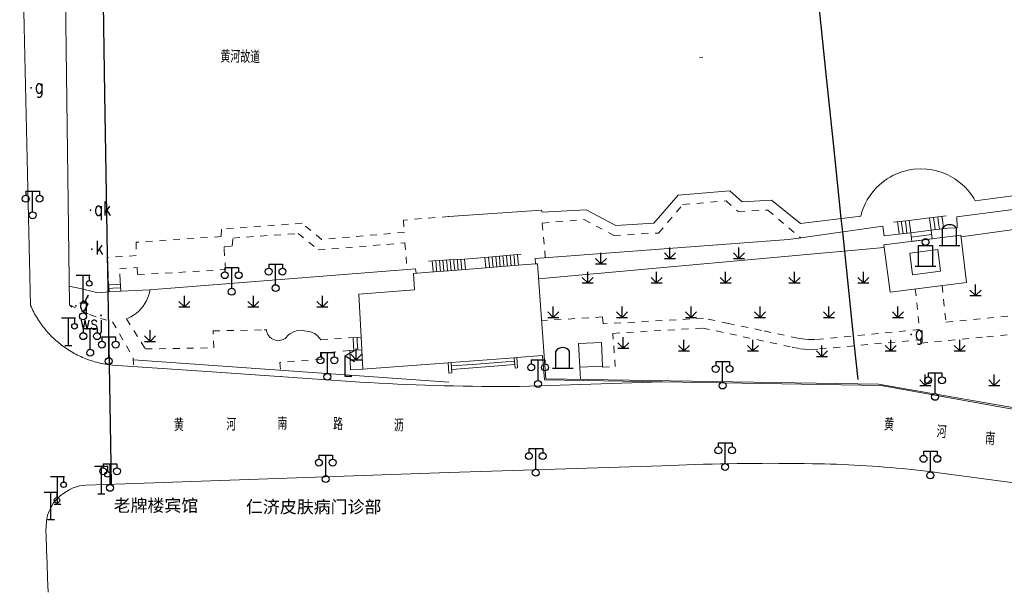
# Model space of a CAD drawing. Extents: x 39527407 to 39530665, y 3786466 to 3790957.
# Tile 86 of 113: x 39528521 to 39528663, y 3790145 to 3790228. Entities that reach past the tile are written whole.
import ezdxf
from ezdxf.enums import TextEntityAlignment as Align

# ---------------------------------------------------------------- set-up
doc = ezdxf.new("R2010")
doc.units = 0
doc.header["$PDSIZE"] = 0.2
doc.linetypes.add('X0', pattern=[4, 3, -1])
doc.linetypes.add('X6', pattern=[2, 1, -1])
doc.layers.get('0').update_dxf_attribs({"linetype": 'CONTINUOUS'})
for name, color, linetype in [('DLSS', 4, 'CONTINUOUS'), ('JCDL_DMX_F', 30, 'CONTINUOUS'), ('JCDL_JMDD_F', 231, 'CONTINUOUS'), ('JCDL_JMDX_F', 231, 'CONTINUOUS'), ('JCDL_JT_ZJ', 100, 'CONTINUOUS'), ('JCDL_JTD_F', 100, 'CONTINUOUS'), ('JCDL_JTX_F', 100, 'CONTINUOUS'), ('JCDL_SXX_F', 5, 'CONTINUOUS'), ('JMD', 6, 'CONTINUOUS'), ('ZBTZ', 3, 'CONTINUOUS'), ('zdh', 7, 'CONTINUOUS'), ('断面线', 2, 'CONTINUOUS')]:
    doc.layers.add(name, color=color, linetype=linetype)
for name, color, linetype, lineweight in [('JCDL_JMDX', 1, 'CONTINUOUS', 0), ('JCDL_ZBX', 3, 'CONTINUOUS', 0), ('JCDL_ZBX_F', 7, 'CONTINUOUS', 0), ('TEXT1_ZJ', 7, 'CONTINUOUS', 0), ('TEXTL_ZJ', 7, 'CONTINUOUS', 0)]:
    doc.layers.add(name, color=color, linetype=linetype, lineweight=lineweight)
doc.styles.add('HT', font='simhei.ttf')
doc.styles.add('HZ', font='rs', dxfattribs={"width": 0.8, "bigfont": 'hztxt'})
doc.linetypes.add('X19', pattern='A,4.5,[145,symbolx.shx,S=1,R=0,X=0,Y=1],4.5,-0.5,[146,symbolx.shx,S=1,R=0,X=0,Y=0],-0.5', length=10)
doc.linetypes.add('X35', pattern='A,2,[150,AAA.SHX,S=1,R=0,X=0,Y=1],2,[177,AAA.SHX,S=1,R=0,X=0,Y=0.8],1e-09', length=4)
doc.linetypes.add('X4', pattern='A,0,-1e-09,[149,symbolx.shx,S=0.15,R=0,X=0,Y=0],-1.6', length=1.6)
doc.linetypes.add('X49', pattern='A,0,[5,symbolt.shx,S=1,R=0,X=0,Y=0],-10', length=10)

# ---------------------------------------------------------------- blocks, each defined once
blk = doc.blocks.new('4860000')
at = {"color": 0}
for p, q in [((-1, 4), (1, 4)), ((0, 0), (0, 4)), ((0.88, 4), (0.88, 3.2)), ((-0.5, 0), (0.5, 0))]:
    blk.add_line(p, q, dxfattribs=at)
blk.add_circle((0.88, 2.8), 0.4, dxfattribs=at)
blk = doc.blocks.new('4563000')
at = {"color": 0}
for p, q in [((0, 0), (0, 3)), ((1, 0), (0, 0))]:
    blk.add_line(p, q, dxfattribs=at)
at = {"color": 0, "linetype": 'Continuous', "flags": 128}
for points in [[(0, 3), (1.39, 3.8)], [(0, 3), (1.39, 2.2)]]:
    blk.add_lwpolyline(points, dxfattribs=at)
blk = doc.blocks.new('9530003')
at = {"color": 0}
for p, q in [((0, 0), (0, 1.6)), ((-0.8, 0), (0.8, 0))]:
    blk.add_line(p, q, dxfattribs=at)
at = {"color": 0, "linetype": 'Continuous'}
for points in [[(0, 0), (-0.8, 0.8)], [(0, 0), (0.8, 0.8)]]:
    blk.add_lwpolyline(points, dxfattribs=at)
blk = doc.blocks.new('3521000')
at = {"color": 0}
for p, q in [((-1, 3.5), (1, 3.5)), ((0, 0.5), (0, 3.5))]:
    blk.add_line(p, q, dxfattribs=at)
at = {"color": 0, "linetype": 'Continuous', "flags": 128}
for points in [[(-1, 3.5), (-1, 2.9)], [(1, 3.5), (1, 2.9)]]:
    blk.add_lwpolyline(points, dxfattribs=at)
at = {"color": 0}
for centre in [(-1, 2.4), (1, 2.4), (0, 0)]:
    blk.add_circle(centre, 0.5, dxfattribs=at)
blk = doc.blocks.new('3572000')
at = {"color": 0}
for p, q in [((0.23, 2.1), (0.81, 3.1)), ((0, 0.5), (0.75, 1.8)), ((0.23, 2.1), (0.75, 1.8))]:
    blk.add_line(p, q, dxfattribs=at)
at = {"color": 0, "linetype": 'Continuous', "flags": 128}
blk.add_lwpolyline([(0.81, 3.1, 0, 0.3, 0), (0.61, 2.75, 0.3, 0.3, 0)], format="xyseb", dxfattribs=at)
at = {"color": 0}
blk.add_circle((0, 0), 0.5, dxfattribs=at)
blk = doc.blocks.new('3613000')
at = {"color": 0}
for p, q in [((-1, 3), (1, 3)), ((-1, 0), (-1, 3)), ((1, 3), (1, 0)), ((-1.5, 0), (1.5, 0))]:
    blk.add_line(p, q, dxfattribs=at)
blk.add_circle((0, 3.5), 0.5, dxfattribs=at)
blk = doc.blocks.new('3612000')
at = {"color": 0}
for p, q in [((-1, 0), (-1, 2.5)), ((1, 0), (1, 2.5)), ((-1.5, 0), (1.5, 0))]:
    blk.add_line(p, q, dxfattribs=at)
blk.add_arc((0, 1.75), 1.25, 36.8699, 143.1301, dxfattribs=at)

msp = doc.modelspace()

# ---------------------------------------------------------------- linework, layer by layer
at = {"layer": 'DLSS', "linetype": 'Continuous', "lineweight": 20}
for p, q in [((39528582.843, 3790162.73088, -38.58), (39528535.88396, 3790161.09815, -38.58)), ((39528528.82913, 3790160.65913, -38.58), (39528528.37044, 3790160.4925, -38.58)), ((39528529.25447, 3790160.80077, -38.58), (39528528.82913, 3790160.65913, -38.58)), ((39528530.20015, 3790160.89269, -38.58), (39528529.25447, 3790160.80077, -38.58)), ((39528535.88396, 3790161.09815, -38.58), (39528530.20015, 3790160.89269, -38.58)), ((39528526.48978, 3790159.35936, -38.58), (39528525.98939, 3790158.85112, -38.58)), ((39528526.98601, 3790159.72597, -38.58), (39528526.48978, 3790159.35936, -38.58)), ((39528527.39466, 3790159.99258, -38.58), (39528526.98601, 3790159.72597, -38.58)), ((39528527.88672, 3790160.26754, -38.58), (39528527.39466, 3790159.99258, -38.58)), ((39528528.37044, 3790160.4925, -38.58), (39528527.88672, 3790160.26754, -38.58)), ((39528525.17207, 3790157.72632, -38.58), (39528524.89269, 3790157.14309, -38.58)), ((39528525.51401, 3790158.32621, -38.58), (39528525.17207, 3790157.72632, -38.58)), ((39528525.98939, 3790158.85112, -38.58), (39528525.51401, 3790158.32621, -38.58)), ((39528524.65083, 3790156.53487, -38.58), (39528524.51739, 3790155.95997, -38.58)), ((39528524.89269, 3790157.14309, -38.58), (39528524.65083, 3790156.53487, -38.58)), ((39528524.46735, 3790155.67669, -38.58), (39528524.4048, 3790154.2686, -38.58)), ((39528524.51739, 3790155.95997, -38.58), (39528524.46735, 3790155.67669, -38.58)), ((39528524.4048, 3790154.2686, -38.58), (39528524.42982, 3790153.58539, -38.58)), ((39528524.42982, 3790153.58539, -38.58), (39528524.50905, 3790151.52742, -38.58)), ((39528524.50905, 3790151.52742, -38.58), (39528524.56326, 3790149.46946, -38.58)), ((39528524.56326, 3790149.46946, -38.58), (39528524.64249, 3790147.41149, -38.58)), ((39528524.64249, 3790147.41149, -38.58), (39528524.72172, 3790145.35352, -38.58))]:
    msp.add_line(p, q, dxfattribs=at)
at = {"layer": 'DLSS', "linetype": 'Continuous', "lineweight": 20, "elevation": -38.58}
for points in [[(39528521.26802, 3790227.35523), (39528520.59725, 3790257.15389)], [(39528522.17775, 3790186.94056), (39528521.26802, 3790227.35523)], [(39528522.17775, 3790186.94056), (39528522.2858, 3790186.69802), (39528522.39864, 3790186.45767), (39528522.51586, 3790186.21943), (39528522.63743, 3790185.98337), (39528522.7633, 3790185.74959), (39528522.89344, 3790185.51815), (39528523.02779, 3790185.28913), (39528523.16632, 3790185.06261), (39528523.30897, 3790184.83866), (39528523.4557, 3790184.61737), (39528523.60646, 3790184.3988), (39528523.7612, 3790184.18303), (39528523.91986, 3790183.97014), (39528524.0824, 3790183.76018), (39528524.24876, 3790183.55324), (39528524.41888, 3790183.34938), (39528524.59271, 3790183.14867), (39528524.77019, 3790182.95117), (39528524.95125, 3790182.75697), (39528525.13584, 3790182.56611), (39528525.3239, 3790182.37867), (39528525.51536, 3790182.1947), (39528525.71015, 3790182.01427), (39528525.90822, 3790181.83744), (39528526.1095, 3790181.66427), (39528526.31392, 3790181.49481), (39528526.5214, 3790181.32913), (39528526.73188, 3790181.16728), (39528526.9453, 3790181.00931), (39528527.10299, 3790180.8969), (39528527.16157, 3790180.85527), (39528527.38063, 3790180.70523), (39528527.6024, 3790180.55922), (39528527.82681, 3790180.4173), (39528528.05378, 3790180.27951), (39528528.28324, 3790180.14591), (39528528.5151, 3790180.01653), (39528528.7493, 3790179.89142), (39528528.98575, 3790179.77062), (39528529.22437, 3790179.65417), (39528529.46509, 3790179.54212), (39528529.70781, 3790179.43449), (39528529.95247, 3790179.33133), (39528530.19898, 3790179.23267), (39528530.44726, 3790179.13854), (39528530.69721, 3790179.04897), (39528530.94877, 3790178.964), (39528531.20184, 3790178.88365), (39528531.45634, 3790178.80795), (39528531.71218, 3790178.73693), (39528531.96928, 3790178.6706), (39528532.22756, 3790178.609), (39528532.48692, 3790178.55214), (39528532.74727, 3790178.50004), (39528533.00854, 3790178.45271), (39528533.27063, 3790178.41018), (39528533.53346, 3790178.37246), (39528533.79693, 3790178.33956), (39528534.061, 3790178.3119), (39528549.192, 3790177.2859), (39528568.585, 3790175.94289), (39528569.94207, 3790175.85702), (39528571.29949, 3790175.77675), (39528572.6572, 3790175.70165), (39528574.01519, 3790175.63173), (39528575.37343, 3790175.56698), (39528576.73192, 3790175.5074), (39528578.09062, 3790175.45301), (39528579.44951, 3790175.40379), (39528580.80859, 3790175.35975), (39528582.16782, 3790175.32088), (39528582.373, 3790175.3159), (39528582.843, 3790175.30421)], [(39528582.843, 3790175.30421), (39528583.52719, 3790175.2872), (39528584.88668, 3790175.25869), (39528586.24627, 3790175.23537), (39528587.60593, 3790175.21723), (39528588.96566, 3790175.20426), (39528590.32543, 3790175.19648), (39528591.68521, 3790175.19388), (39528593.045, 3790175.19689), (39528613.82, 3790175.8689)], [(39528744.475, 3790150.59889), (39528656.435, 3790162.32989), (39528655.57069, 3790162.45649), (39528654.70561, 3790162.5778), (39528653.83986, 3790162.6942), (39528652.97346, 3790162.80571), (39528652.10645, 3790162.91231), (39528651.23885, 3790163.014), (39528650.37069, 3790163.11078), (39528649.50199, 3790163.20265), (39528648.63279, 3790163.2896), (39528647.76311, 3790163.37163), (39528646.89298, 3790163.44874), (39528646.02243, 3790163.52093), (39528645.15148, 3790163.58818), (39528645.09599, 3790163.59189), (39528644.28017, 3790163.65051), (39528643.40851, 3790163.70791), (39528642.53655, 3790163.76037), (39528641.6643, 3790163.8079), (39528640.7918, 3790163.85049), (39528639.91907, 3790163.88814), (39528639.04615, 3790163.92086), (39528638.17305, 3790163.94863), (39528637.29981, 3790163.97147), (39528636.42645, 3790163.98936), (39528635.553, 3790164.0019), (39528634.34021, 3790164.02379), (39528633.12735, 3790164.04066), (39528631.91443, 3790164.0529), (39528630.70147, 3790164.0605), (39528629.48849, 3790164.06346), (39528628.27551, 3790164.06179), (39528627.06254, 3790164.05549), (39528625.8496, 3790164.04455), (39528624.63672, 3790164.02897), (39528623.42391, 3790164.00876), (39528622.21118, 3790163.98392), (39528620.99855, 3790163.95444), (39528620.76699, 3790163.9479), (39528619.78605, 3790163.92033), (39528618.57368, 3790163.88158), (39528617.36148, 3790163.8382), (39528616.14944, 3790163.79019), (39528614.9376, 3790163.73755), (39528613.72599, 3790163.67989), (39528582.843, 3790162.73088)]]:
    msp.add_lwpolyline(points, dxfattribs=at)
at = {"layer": 'DLSS', "linetype": 'X6', "lineweight": 0, "elevation": -38.58}
for points in [[(39528596.82569, 3790193.88429), (39528596.37216, 3790198.89755), (39528602.43828, 3790199.42325), (39528606.75117, 3790197.1244), (39528613.25293, 3790197.46557), (39528616.7818, 3790201.60753), (39528623.04728, 3790202.12577), (39528624.7698, 3790200.6151), (39528629.08657, 3790200.78449), (39528633.86909, 3790196.7684)], [(39528582.843, 3790199.85777), (39528576.24899, 3790199.35789), (39528576.385, 3790197.5609), (39528564.357, 3790196.54689), (39528561.55599, 3790198.87889), (39528549.882, 3790198.0319), (39528549.828, 3790196.95789), (39528537.475, 3790196.12289), (39528537.48299, 3790194.19489), (39528533.32799, 3790193.9269), (39528533.46547, 3790190.44143)], [(39528535.17854, 3790190.54635), (39528535.09738, 3790192.30094), (39528537.61399, 3790192.47889), (39528537.697, 3790191.41189), (39528550.459, 3790192.1549), (39528550.23299, 3790195.21439), (39528550.25017, 3790195.46533), (39528551.39, 3790195.57689), (39528551.50499, 3790196.7419), (39528560.99899, 3790197.4039), (39528563.889, 3790195.0149), (39528576.46399, 3790196.03089), (39528576.78893, 3790192.18873)], [(39528654.37334, 3790189.84651), (39528654.92399, 3790184.5479), (39528670.46943, 3790186.08252), (39528670.39099, 3790187.46289), (39528671.218, 3790187.6709), (39528670.417, 3790194.05189)], [(39528539.49, 3790189.23689), (39528539.44686, 3790189.0048), (39528539.31671, 3790188.49982), (39528539.18208, 3790188.11402), (39528538.97811, 3790187.65775), (39528538.75483, 3790187.25769), (39528538.4909, 3790186.86639), (39528538.19447, 3790186.4991), (39528537.86729, 3790186.1589), (39528537.52315, 3790185.85647), (39528537.11999, 3790185.56109), (39528536.72789, 3790185.32411), (39528536.30482, 3790185.11487), (39528536.087, 3790185.02389), (39528538.815, 3790180.6489), (39528548.742, 3790180.81989), (39528548.644, 3790183.26589), (39528556.05938, 3790183.42622), (39528556.37095, 3790183.42613), (39528556.39763, 3790183.23236), (39528556.47374, 3790182.97114), (39528556.57446, 3790182.75444), (39528556.8822, 3790182.34825), (39528557.10932, 3790182.16096), (39528557.29531, 3790182.04984), (39528557.77729, 3790181.88444), (39528558.09254, 3790181.85498), (39528558.28658, 3790181.86605), (39528558.82869, 3790182.01946), (39528559.07562, 3790182.16143), (39528559.21169, 3790182.26663), (39528559.55026, 3790182.64873), (39528559.79685, 3790182.8547), (39528559.95443, 3790182.96082), (39528560.41161, 3790183.18834), (39528560.74274, 3790183.28918), (39528560.90479, 3790183.32085), (39528561.41429, 3790183.35503), (39528561.78326, 3790183.31708), (39528561.89743, 3790183.29423), (39528562.42303, 3790183.20502), (39528562.7063, 3790183.14669), (39528562.91814, 3790183.08), (39528563.36358, 3790182.88341), (39528563.55726, 3790182.74288), (39528563.7427, 3790182.59577), (39528564.12986, 3790182.17504), (39528564.271, 3790181.96189), (39528568.35399, 3790182.2709)], [(39528650.48029, 3790189.34408), (39528651.10499, 3790183.46489), (39528635.94554, 3790182.0278), (39528635.42676, 3790182.015), (39528634.98154, 3790182.02656), (39528634.4498, 3790182.0678), (39528633.43721, 3790182.22678), (39528628.17963, 3790183.34164), (39528623.37927, 3790184.35664), (39528619.779, 3790185.1179), (39528605.21399, 3790184.2969), (39528605.118, 3790185.3009), (39528596.28379, 3790184.76156)], [(39528527.809, 3790187.0619), (39528529.58908, 3790186.12728), (39528530.74234, 3790185.63403), (39528532.29829, 3790185.09308), (39528534.07152, 3790184.57911), (39528537.07173, 3790179.36012), (39528537.11531, 3790178.10479)], [(39528605.13, 3790178.18089), (39528605.13905, 3790177.99965), (39528606.955, 3790178.09089), (39528606.613, 3790182.91489), (39528619.663, 3790183.6919), (39528632.639, 3790180.89789), (39528633.75455, 3790180.6863), (39528634.43198, 3790180.61238), (39528635.33976, 3790180.576), (39528636.59626, 3790180.65764), (39528638.59657, 3790180.83902), (39528651.22299, 3790181.98389), (39528651.28497, 3790181.48037), (39528660.8352, 3790182.42088), (39528667.1081, 3790183.02805), (39528670.867, 3790183.39189), (39528671.08622, 3790181.949), (39528672.09106, 3790182.06977), (39528672.985, 3790175.60889)], [(39528568.45639, 3790180.44546), (39528564.33, 3790180.02289), (39528564.43599, 3790179.15089), (39528558.34, 3790178.69389), (39528558.52822, 3790176.63934)]]:
    msp.add_lwpolyline(points, dxfattribs=at)
at = {"layer": 'JCDL_DMX_F', "color": 3, "linetype": 'X35', "lineweight": 0, "elevation": -38.58}
for points in [[(39528659.16, 3790202.16189), (39528658.94883, 3790202.52151), (39528658.48816, 3790203.19545), (39528658.12479, 3790203.6473), (39528657.59077, 3790204.2171), (39528657.03652, 3790204.71596), (39528656.19045, 3790205.33668), (39528655.20641, 3790205.88934), (39528654.38034, 3790206.23765), (39528653.53495, 3790206.49905), (39528652.66959, 3790206.6758), (39528652.13365, 3790206.74168), (39528651.30155, 3790206.7799), (39528650.22215, 3790206.71436), (39528649.62433, 3790206.62126), (39528648.53871, 3790206.34344), (39528647.89469, 3790206.10757), (39528647.2135, 3790205.79438), (39528646.81783, 3790205.5794), (39528646.37967, 3790205.30993), (39528645.88827, 3790204.96396), (39528645.29401, 3790204.47374), (39528644.82358, 3790204.01847), (39528644.30408, 3790203.42803), (39528643.9141, 3790202.90595), (39528643.52352, 3790202.28941), (39528643.20751, 3790201.69188), (39528642.91695, 3790201.01991), (39528642.74279, 3790200.5247), (39528642.574, 3790199.92489)], [(39528655.17525, 3790198.17271), (39528656.55877, 3790198.19979), (39528656.515, 3790199.82189), (39528686.99699, 3790203.7909), (39528699.179, 3790205.56389), (39528704.88327, 3790206.3254)], [(39528582.843, 3790199.882), (39528596.25256, 3790200.7731), (39528596.34662, 3790200.4724), (39528602.75022, 3790200.847), (39528607.05812, 3790198.55418), (39528612.57998, 3790198.87812), (39528616.07994, 3790202.94047), (39528623.57366, 3790203.60307), (39528625.35354, 3790201.98535), (39528629.64036, 3790202.25216), (39528633.81899, 3790198.84989)], [(39528657.11685, 3790196.92012), (39528708.00599, 3790203.96789)], [(39528659.16, 3790202.16189), (39528672.923, 3790203.99689)], [(39528582.843, 3790199.882), (39528582.74449, 3790199.87546)], [(39528633.81899, 3790198.84989), (39528642.574, 3790199.92489)], [(39528633.86909, 3790196.7684), (39528645.78899, 3790198.44589), (39528645.97387, 3790197.04957), (39528647.601, 3790197.23489)], [(39528593.45562, 3790192.83496), (39528595.41866, 3790193.00045), (39528595.332, 3790193.7719), (39528632.067, 3790196.53589), (39528633.86909, 3790196.7684)], [(39528595.84307, 3790190.84196), (39528645.97432, 3790195.37696)], [(39528578.07719, 3790191.62649), (39528578.004, 3790192.28489), (39528576.78893, 3790192.18873), (39528539.49, 3790189.23689), (39528535.27115, 3790189.03426)], [(39528580.0487, 3790191.77495), (39528577.72399, 3790191.5999), (39528577.85, 3790189.2449), (39528569.758, 3790188.60989), (39528570.11145, 3790182.36947)], [(39528533.56699, 3790188.92989), (39528531.914, 3790188.77089), (39528529.36899, 3790189.4019), (39528527.77514, 3790189.76457)], [(39528570.23119, 3790180.54243), (39528570.374, 3790177.73389), (39528582.72738, 3790178.6467)], [(39528592.67176, 3790179.40771), (39528596.39899, 3790179.6839), (39528596.68499, 3790176.1889), (39528613.82, 3790175.8689), (39528645.52399, 3790175.3609), (39528668.865, 3790171.1629)]]:
    msp.add_lwpolyline(points, dxfattribs=at)
at = {"layer": 'JCDL_JMDX', "color": 6, "linetype": 'Continuous', "lineweight": 0, "elevation": -38.58}
for points in [[(39528648.09959, 3790197.75286), (39528647.87684, 3790199.09612)], [(39528648.59818, 3790198.27083), (39528648.44968, 3790199.16633)], [(39528649.09677, 3790198.78879), (39528649.02252, 3790199.23655)], [(39528653.32105, 3790198.3977), (39528653.1418, 3790199.74147)], [(39528653.8607, 3790198.9191), (39528653.7412, 3790199.81495)], [(39528654.40035, 3790199.44049), (39528654.3406, 3790199.88842)], [(39528654.57678, 3790198.09861), (39528654.40035, 3790199.44049)], [(39528648.15584, 3790197.30359), (39528648.09959, 3790197.75286)], [(39528648.71068, 3790197.37228), (39528648.59818, 3790198.27083)], [(39528649.26552, 3790197.44098), (39528649.09677, 3790198.78879)], [(39528653.37986, 3790197.95041), (39528653.32105, 3790198.3977)], [(39528653.97832, 3790198.02451), (39528653.8607, 3790198.9191)], [(39528651.38165, 3790197.07893), (39528649.89024, 3790196.88645)], [(39528652.86217, 3790197.26225), (39528651.38165, 3790197.07893)], [(39528580.4211, 3790193.4049), (39528580.55313, 3790191.96764)], [(39528580.9402, 3790193.4379), (39528581.05756, 3790192.16034)], [(39528581.4593, 3790193.4709), (39528581.56199, 3790192.35303)], [(39528581.9784, 3790193.5039), (39528582.06642, 3790192.54573)], [(39528582.4975, 3790193.53689), (39528582.57085, 3790192.73842)], [(39528583.0166, 3790193.56989), (39528583.07528, 3790192.93111)], [(39528583.5357, 3790193.60289), (39528583.57971, 3790193.12381)], [(39528584.0548, 3790193.63589), (39528584.08414, 3790193.3165)], [(39528584.5739, 3790193.66889), (39528584.58857, 3790193.5092)], [(39528584.58857, 3790193.5092), (39528584.71574, 3790192.14396)], [(39528588.7072, 3790192.61677), (39528588.5815, 3790193.9756)], [(39528589.21873, 3790192.81445), (39528589.107, 3790194.0223)], [(39528589.73026, 3790193.01213), (39528589.6325, 3790194.06899)], [(39528590.2418, 3790193.20981), (39528590.158, 3790194.11569)], [(39528590.75333, 3790193.40749), (39528590.68349, 3790194.16239)], [(39528590.82564, 3790192.62703), (39528590.75333, 3790193.40749)], [(39528591.26486, 3790193.60517), (39528591.20899, 3790194.20909)], [(39528591.35164, 3790192.66862), (39528591.26486, 3790193.60517)], [(39528591.77639, 3790193.80285), (39528591.73449, 3790194.25579)], [(39528591.87763, 3790192.7102), (39528591.77639, 3790193.80285)], [(39528592.28793, 3790194.00053), (39528592.25999, 3790194.30249)], [(39528592.40363, 3790192.75179), (39528592.28793, 3790194.00053)], [(39528592.79946, 3790194.19821), (39528592.78549, 3790194.34919)], [(39528592.92962, 3790192.79338), (39528592.79946, 3790194.19821)], [(39528580.55313, 3790191.96764), (39528580.56726, 3790191.81595)], [(39528581.05756, 3790192.16034), (39528581.08582, 3790191.85695)], [(39528581.56199, 3790192.35303), (39528581.60438, 3790191.89795)], [(39528582.06642, 3790192.54573), (39528582.12294, 3790191.93895)], [(39528582.57085, 3790192.73842), (39528582.6415, 3790191.97995)], [(39528583.07528, 3790192.93111), (39528583.16006, 3790192.02096)], [(39528583.57971, 3790193.12381), (39528583.67862, 3790192.06196)], [(39528584.08414, 3790193.3165), (39528584.19718, 3790192.10296)], [(39528588.72166, 3790192.46068), (39528588.7072, 3790192.61677)], [(39528589.24765, 3790192.50227), (39528589.21873, 3790192.81445)], [(39528589.77365, 3790192.54386), (39528589.73026, 3790193.01213)], [(39528590.29964, 3790192.58544), (39528590.2418, 3790193.20981)], [(39528534.64136, 3790190.00753), (39528533.49931, 3790189.93759)], [(39528534.10418, 3790189.46871), (39528533.53315, 3790189.43374)], [(39528535.24028, 3790189.53829), (39528534.10418, 3790189.46871)], [(39528535.20941, 3790190.04232), (39528534.64136, 3790190.00753)], [(39528569.00808, 3790181.0868), (39528568.93981, 3790182.30376)], [(39528569.55976, 3790181.72813), (39528569.52563, 3790182.33661)], [(39528569.04799, 3790180.47779), (39528569.00808, 3790181.0868)], [(39528569.63959, 3790180.51011), (39528569.55976, 3790181.72813)], [(39528586.26002, 3790178.41485), (39528583.20745, 3790178.18124)], [(39528589.35078, 3790178.14918), (39528583.24566, 3790177.68197)], [(39528592.36513, 3790178.88206), (39528586.26002, 3790178.41485)], [(39528592.40334, 3790178.38279), (39528589.35078, 3790178.14918)]]:
    msp.add_lwpolyline(points, dxfattribs=at)
at = {"layer": 'JCDL_JMDX', "color": 6, "linetype": 'X19', "lineweight": 0, "elevation": -38.58}
msp.add_lwpolyline([(39528595.41596, 3790193.00022), (39528595.68499, 3790193.02289), (39528596.89399, 3790176.34289), (39528645.14004, 3790175.56565), (39528670.14299, 3790171.1829), (39528698.52524, 3790169.80361)], dxfattribs=at)
at = {"layer": 'JCDL_JMDX_F', "linetype": 'Continuous', "lineweight": 0, "elevation": -38.58}
for points in [[(39528649.59536, 3790199.30676), (39528647.304, 3790199.0259)], [(39528649.59536, 3790199.30676), (39528652.5424, 3790199.668)], [(39528649.59536, 3790199.30676), (39528649.82036, 3790197.50968)], [(39528654.94, 3790199.96189), (39528652.5424, 3790199.668)], [(39528652.5424, 3790199.668), (39528652.7814, 3790197.87631)], [(39528652.7814, 3790197.87631), (39528649.82036, 3790197.50968)], [(39528655.17525, 3790198.17271), (39528652.7814, 3790197.87631)], [(39528652.94294, 3790196.64819), (39528652.7814, 3790197.87631)], [(39528645.92711, 3790195.74271), (39528657.086, 3790197.1829)], [(39528647.601, 3790197.23489), (39528649.82036, 3790197.50968)], [(39528649.96011, 3790196.26322), (39528649.82036, 3790197.50968)], [(39528649.96011, 3790196.26322), (39528652.94294, 3790196.64819)], [(39528657.086, 3790197.1829), (39528657.89399, 3790190.3009)], [(39528646.81399, 3790188.8709), (39528645.92711, 3790195.74271)], [(39528582.843, 3790193.55886), (39528579.902, 3790193.3719)], [(39528585.093, 3790193.70189), (39528582.843, 3790193.55886)], [(39528585.093, 3790193.70189), (39528588.056, 3790193.9289)], [(39528585.2343, 3790192.18496), (39528585.093, 3790193.70189)], [(39528593.31099, 3790194.39589), (39528588.056, 3790193.9289)], [(39528588.19566, 3790192.41909), (39528588.056, 3790193.9289)], [(39528582.843, 3790191.99589), (39528580.0487, 3790191.77495)], [(39528582.843, 3790191.99589), (39528585.2343, 3790192.18496)], [(39528588.19566, 3790192.41909), (39528585.2343, 3790192.18496)], [(39528593.45562, 3790192.83496), (39528588.19566, 3790192.41909)], [(39528535.17854, 3790190.54635), (39528535.27115, 3790189.03426)], [(39528533.56699, 3790188.92989), (39528533.46547, 3790190.44143)], [(39528657.89399, 3790190.3009), (39528646.81399, 3790188.8709)], [(39528533.56699, 3790188.92989), (39528535.27115, 3790189.03426)], [(39528568.35399, 3790182.2709), (39528570.11145, 3790182.36947)], [(39528570.11145, 3790182.36947), (39528570.23119, 3790180.54243)], [(39528568.45639, 3790180.44546), (39528570.23119, 3790180.54243)], [(39528592.32692, 3790179.38133), (39528583.16925, 3790178.68051)], [(39528592.32692, 3790179.38133), (39528592.67176, 3790179.40771)], [(39528592.44155, 3790177.88352), (39528592.32692, 3790179.38133)], [(39528592.67176, 3790179.40771), (39528592.78637, 3790177.90992)], [(39528582.843, 3790178.65554), (39528582.72738, 3790178.6467)], [(39528582.72738, 3790178.6467), (39528582.843, 3790177.14896)], [(39528583.16925, 3790178.68051), (39528582.843, 3790178.65554)], [(39528583.28386, 3790177.1827), (39528583.16925, 3790178.68051)], [(39528592.78637, 3790177.90992), (39528592.44155, 3790177.88352)], [(39528582.843, 3790177.14896), (39528583.28386, 3790177.1827)]]:
    msp.add_lwpolyline(points, dxfattribs=at)
at = {"layer": 'JCDL_JTX_F', "linetype": 'Continuous', "lineweight": 0, "elevation": -38.58}
for points in [[(39528526.93095, 3790257.15389), (39528527.29813, 3790227.84275)], [(39528527.29813, 3790227.84275), (39528527.809, 3790187.0619)], [(39528527.809, 3790187.0619), (39528528.16695, 3790186.7128)]]:
    msp.add_lwpolyline(points, dxfattribs=at)
at = {"layer": 'JCDL_SXX_F', "color": 142, "linetype": 'Continuous', "lineweight": 0, "true_color": 0x00a0e9, "elevation": -38.58}
msp.add_lwpolyline([(39528619.68269, 3790222.95899), (39528619.18376, 3790222.92627)], dxfattribs=at)
at = {"layer": 'JCDL_ZBX', "color": 114, "linetype": 'X4', "lineweight": 0, "true_color": 0x009944, "elevation": -38.58}
for points in [[(39528649.671, 3790194.55589), (39528653.731, 3790195.0689), (39528654.129, 3790191.9329), (39528650.06727, 3790191.41967), (39528649.671, 3790194.55589)], [(39528601.846, 3790178.0149), (39528601.91472, 3790176.26201)]]:
    msp.add_lwpolyline(points, dxfattribs=at)
at = {"layer": 'JCDL_ZBX', "color": 114, "linetype": 'X49', "lineweight": 0, "true_color": 0x009944, "elevation": -38.58}
msp.add_lwpolyline([(39528537.08185, 3790179.0686), (39528582.843, 3790175.83598)], dxfattribs=at)
at = {"layer": 'JCDL_ZBX_F', "color": 114, "linetype": 'X0', "lineweight": 0, "true_color": 0x009944, "elevation": -38.58}
msp.add_lwpolyline([(39528568.45639, 3790180.44546), (39528568.59017, 3790177.64189), (39528570.374, 3790177.73389)], dxfattribs=at)
at = {"layer": 'JMD', "color": 6, "linetype": 'Continuous', "lineweight": 0, "elevation": -38.58}
msp.add_lwpolyline([(39528604.972, 3790181.59489), (39528605.13, 3790178.18089), (39528601.846, 3790178.0149), (39528601.66, 3790181.4279), (39528604.972, 3790181.59489)], dxfattribs=at)
at = {"layer": 'zdh'}
for p in [(39528522.269, 3790218.52489, 1.072), (39528528.718, 3790186.92989, 0.648), (39528528.811, 3790184.23789, 0.371), (39528649.901, 3790182.72989, 0.913)]:
    msp.add_point(p, dxfattribs=at)
at = {"layer": 'zdh', "color": 1}
for p in [(39528530.87, 3790200.77289, -2.886), (39528531.056, 3790195.10489, -3.133)]:
    msp.add_point(p, dxfattribs=at)
at = {"layer": '断面线', "color": 1, "elevation": -38.58, "flags": 128}
for points in [[(39528642.19769, 3790176.20812), (39528641.68293, 3790181.11887), (39528641.53214, 3790182.5574), (39528640.2427, 3790194.85847), (39528639.95275, 3790197.62456), (39528639.74799, 3790199.57789), (39528639.6934, 3790200.09867), (39528638.60456, 3790210.48607), (39528637.55424, 3790220.50595), (39528636.46835, 3790230.86521), (39528635.4792, 3790240.30159), (39528634.46487, 3790249.97813), (39528633.47425, 3790259.42843), (39528632.73046, 3790266.52408), (39528632.68326, 3790266.97439), (39528632.31857, 3790270.45346), (39528631.97156, 3790273.76395), (39528631.89352, 3790274.50843), (39528631.78601, 3790275.53409), (39528630.91856, 3790283.80942), (39528630.32675, 3790289.45517), (39528629.54409, 3790296.92167)], [(39528533.89222, 3790161.02615), (39528533.60816, 3790178.36174), (39528533.4352, 3790188.91721), (39528533.42344, 3790189.63505), (39528533.3471, 3790194.29388), (39528533.15241, 3790206.17597), (39528532.96434, 3790217.65336), (39528532.80452, 3790227.40718), (39528532.6412, 3790237.37376), (39528532.46303, 3790248.24739), (39528532.34993, 3790255.14985), (39528532.34225, 3790255.6184), (39528532.16933, 3790265.44162), (39528532.16338, 3790266.53447), (39528532.14203, 3790267.83751), (39528531.94116, 3790280.09664)]]:
    msp.add_lwpolyline(points, dxfattribs=at)

# ---------------------------------------------------------------- block references
at = {"layer": 'JCDL_JMDD_F'}
for name, p in [('3521000', (39528522.47699, 3790200.03989, -38.58)), ('3612000', (39528655.448, 3790195.67589, -38.58)), ('3613000', (39528651.96365, 3790192.64574, -38.58)), ('3521000', (39528551.342, 3790188.9549, -38.58)), ('3521000', (39528557.706, 3790189.4729, -38.58)), ('3572000', (39528529.79, 3790185.38589, -38.58)), ('3521000', (39528530.824, 3790180.10789, -38.58)), ('3521000', (39528533.512, 3790178.8879, -38.58)), ('3612000', (39528599.3512, 3790177.85371, -38.58)), ('3521000', (39528565.222, 3790176.6169, -38.58)), ('3521000', (39528595.777, 3790175.58189, -38.58)), ('3521000', (39528622.538, 3790175.3479, -38.58)), ('3521000', (39528653.34, 3790173.7029, -38.58)), ('3521000', (39528622.902, 3790163.54489, -38.58)), ('3521000', (39528564.98199, 3790161.7699, -38.58)), ('3521000', (39528595.43999, 3790162.70389, -38.58)), ('3521000', (39528652.669, 3790162.3159, -38.58)), ('3521000', (39528533.70499, 3790160.50589, -38.58))]:
    msp.add_blockref(name, p, dxfattribs=at)
at = {"layer": 'JCDL_JTD_F'}
for name, p in [('4860000', (39528529.803, 3790187.36189, -38.58)), ('4860000', (39528527.667, 3790181.1439, -38.58)), ('4563000', (39528567.77531, 3790176.65053, -38.58)), ('4860000', (39528532.446, 3790159.65889, -38.58)), ('4860000', (39528526.08499, 3790158.15289, -38.58)), ('4860000', (39528525.12599, 3790155.89789, -38.58))]:
    msp.add_blockref(name, p, dxfattribs=at)
at = {"layer": 'ZBTZ'}
for p in [(39528614.89383, 3790193.77702, -38.58), (39528624.8923, 3790193.77699, -38.58), (39528604.89535, 3790192.97704, -38.58), (39528602.96645, 3790190.22564, -38.58), (39528612.96493, 3790190.22563, -38.58), (39528622.96342, 3790190.22562, -38.58), (39528632.96188, 3790190.22564, -38.58), (39528642.96037, 3790190.22562, -38.58), (39528659.21155, 3790188.38974, -38.58), (39528544.49505, 3790186.75584, -38.58), (39528554.49355, 3790186.75584, -38.58), (39528564.49205, 3790186.75584, -38.58), (39528597.9672, 3790185.22639, -38.58), (39528607.9657, 3790185.22639, -38.58), (39528617.96418, 3790185.22637, -38.58), (39528627.96265, 3790185.22638, -38.58), (39528637.96115, 3790185.22637, -38.58), (39528647.95963, 3790185.22636, -38.58), (39528539.4958, 3790181.75659, -38.58), (39528608.13235, 3790180.75985, -38.58), (39528616.93081, 3790180.35988, -38.58), (39528626.9293, 3790180.35989, -38.58), (39528646.9263, 3790180.35989, -38.58), (39528656.9248, 3790180.35989, -38.58), (39528569.41156, 3790179.09769, -38.58), (39528636.9278, 3790179.55989, -38.58), (39528651.92555, 3790175.36064, -38.58), (39528661.92405, 3790175.36064, -38.58)]:
    msp.add_blockref('9530003', p, dxfattribs=at)

# ---------------------------------------------------------------- texts
at = {"layer": 'JCDL_JT_ZJ', "lineweight": 0, "style": 'HZ', "width": 0.8}
for s, p in [('黄', (39528542.96042, 3790168.18827, -38.58)), ('河', (39528550.56579, 3790168.26764, -38.58)), ('南', (39528557.96929, 3790168.415, -38.58)), ('路', (39528566.04112, 3790168.33339, -38.58)), ('沥', (39528574.87018, 3790168.13512, -38.58))]:
    msp.add_text(s, height=1.8, dxfattribs=at).set_placement(p, align=Align.BOTTOM_LEFT)
for s, p in [('黄', (39528645.86764, 3790168.30698, -38.58)), ('河', (39528653.48985, 3790167.24618, -38.58)), ('南', (39528660.52288, 3790166.26953, -38.58))]:
    msp.add_text(s, height=1.8, rotation=356.1469781, dxfattribs=at).set_placement(p, align=Align.BOTTOM_LEFT)
at = {"layer": 'TEXT1_ZJ', "style": 'HT'}
for s, p in [('老牌楼宾馆', (39528534.22106, 3790156.51156, -38.58)), ('仁济皮肤病门诊部', (39528553.41761, 3790156.31328, -38.58))]:
    msp.add_text(s, height=1.8, dxfattribs=at).set_placement(p, align=Align.BOTTOM_LEFT)
at = {"layer": 'TEXTL_ZJ', "style": 'HZ', "width": 0.8}
msp.add_text('黄河故道', height=1.8, rotation=-1.0809254, dxfattribs=at).set_placement((39528549.68043, 3790221.65928, -38.58), align=Align.BOTTOM_LEFT)
at = {"layer": 'zdh', "style": 'HZ', "width": 0.8}
for s, p in [('g', (39528522.769, 3790217.77489, 1.072)), ('q', (39528529.218, 3790186.17989, 0.648)), ('wsj', (39528529.311, 3790183.48789, 0.371)), ('g', (39528650.401, 3790181.97989, 0.913))]:
    msp.add_text(s, height=2, dxfattribs=at).set_placement(p)
at = {"layer": 'zdh', "color": 1, "style": 'HZ', "width": 0.8}
for s, p in [('qk', (39528531.37, 3790200.02289, -2.886)), ('k', (39528531.556, 3790194.35489, -3.133))]:
    msp.add_text(s, height=2, dxfattribs=at).set_placement(p)

doc.saveas('drawing.dxf')
